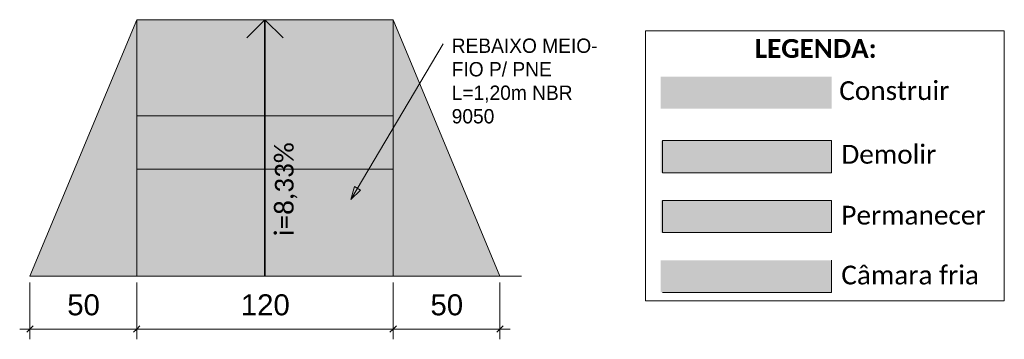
# Model space of a CAD drawing. Header units: metres. Extents: x -33 to 1508, y -379 to 284.
# Tile 170 of 186: x 27.06 to 31.67, y 1.8 to 3.3. Entities that reach past the tile are written whole.
import ezdxf

# ---------------------------------------------------------------- set-up
doc = ezdxf.new("R2010")
doc.units = ezdxf.units.M
doc.linetypes.add('Projeção', pattern=[0.003969, 0.002381, -0.001587])
for name, color, linetype, lineweight in [('A-ANNO-DIMS', 211, 'Continuous', 9), ('A-ANNO-DIMS-20', 211, 'Continuous', 9), ('A-DETL', 90, 'Continuous', 18), ('A-DETL-GENF', 92, 'Continuous', 18), ('A-DETL-THIN', 151, 'Continuous', 18), ('A-FLOR-OVHD', 1, 'Projeção', 18), ('G-ANNO-TEXT', 231, 'Continuous', 9)]:
    doc.layers.add(name, color=color, linetype=linetype, lineweight=lineweight)
doc.styles.add('Arial_20', font='arial.ttf', dxfattribs={"height": 0.098353})
doc.styles.add('Century Gothic_5', font='GOTHIC.TTF', dxfattribs={"height": 0.067065})
doc.styles.add('Corbel', font='corbel.ttf', dxfattribs={"height": 0.087821})
doc.dimstyles.new('Ponto_preenchidol_-_2_5mm_Arial_transparente_2', dxfattribs={"dimscale": 0.3048, "dimtxt": 0.1, "dimasz": 0.098425, "dimexe": 0.15748, "dimexo": 0.098425, "dimgap": 0.114829, "dimtad": 1, "dimdec": 0, "dimlfac": 100, "dimzin": 0, "dimdsep": 46, "dimtxsty": 'Arial_20', "dimblk1": 'OBLIQUE', "dimblk2": 'OBLIQUE', "dimsah": 1, "dimcen": 0.09, "dimdle": 0.15748, "dimazin": 0, "dimtfac": 1, "dimtdec": 4, "dimtix": 1, "dimtmove": 0, "dimatfit": 3, "dimfxl": 1, "dimtvp": 1, "dimtfill": 1, "dimtolj": 1, "dimtzin": 0, "dimarcsym": 2})

# ---------------------------------------------------------------- blocks, each defined once
blk = doc.blocks.new('DIMBLOCK263-DETALHE REBAIXO DO MEIO-FIO')
at = {"layer": 'A-ANNO-DIMS-20', "transparency": 16777216}
for p, q in [((28.8083, 2.0655), (28.8083, 1.7997)), ((28.8083, 1.8477), (28.8083, 2.0655)), ((29.3083, 2.0655), (29.3083, 1.7997)), ((29.3083, 1.8477), (29.3083, 2.0655)), ((29.3563, 1.8477), (28.8083, 1.8477))]:
    blk.add_line(p, q, dxfattribs=at)
at = {"layer": 'A-ANNO-DIMS-20', "lineweight": 35, "transparency": 16777216}
for p, q in [((28.8083, 1.8477), (28.7933, 1.8327)), ((28.8083, 1.8477), (28.8233, 1.8627)), ((29.3083, 1.8477), (29.2933, 1.8327)), ((29.3083, 1.8477), (29.3233, 1.8627))]:
    blk.add_line(p, q, dxfattribs=at)
at = {"layer": 'A-ANNO-DIMS-20', "color": 0, "transparency": 16777216, "insert": (28.9829, 2.0103), "char_height": 0.09835, "width": 0.180923, "attachment_point": 1, "line_spacing_factor": 0.938532, "style": 'Arial_20', "bg_fill": 3, "box_fill_scale": 1.25, "bg_fill_color": 0, "bg_fill_transparency": 0}
blk.add_mtext('50', dxfattribs=at)
blk = doc.blocks.new('_Oblique')
at = {"color": 0, "linetype": 'ByBlock', "lineweight": -2}
blk.add_line((-0.5, -0.5), (0.5, 0.5), dxfattribs=at)
blk = doc.blocks.new('DIMBLOCK264-DETALHE REBAIXO DO MEIO-FIO')
at = {"layer": 'A-ANNO-DIMS-20', "transparency": 16777216}
for p, q in [((27.6083, 2.0655), (27.6083, 1.7997)), ((27.6083, 1.8477), (27.6083, 2.0655)), ((28.8083, 2.0655), (28.8083, 1.7997)), ((28.8083, 1.8477), (28.8083, 2.0655)), ((28.8083, 1.8477), (27.6083, 1.8477))]:
    blk.add_line(p, q, dxfattribs=at)
at = {"layer": 'A-ANNO-DIMS-20', "lineweight": 35, "transparency": 16777216}
for p, q in [((27.6083, 1.8477), (27.5933, 1.8327)), ((27.6083, 1.8477), (27.6233, 1.8627)), ((28.8083, 1.8477), (28.7933, 1.8327)), ((28.8083, 1.8477), (28.8233, 1.8627))]:
    blk.add_line(p, q, dxfattribs=at)
at = {"layer": 'A-ANNO-DIMS-20', "color": 0, "transparency": 16777216, "insert": (28.0952, 2.0103), "char_height": 0.09835, "width": 0.271385, "attachment_point": 1, "line_spacing_factor": 0.938532, "style": 'Arial_20', "bg_fill": 3, "box_fill_scale": 1.25, "bg_fill_color": 0, "bg_fill_transparency": 0}
blk.add_mtext('120', dxfattribs=at)
blk = doc.blocks.new('DIMBLOCK265-DETALHE REBAIXO DO MEIO-FIO')
at = {"layer": 'A-ANNO-DIMS-20', "transparency": 16777216}
for p, q in [((27.1083, 2.0655), (27.1083, 1.7997)), ((27.1083, 1.8477), (27.1083, 2.0655)), ((27.6083, 2.0655), (27.6083, 1.7997)), ((27.6083, 1.8477), (27.6083, 2.0655)), ((27.6083, 1.8477), (27.0603, 1.8477))]:
    blk.add_line(p, q, dxfattribs=at)
at = {"layer": 'A-ANNO-DIMS-20', "lineweight": 35, "transparency": 16777216}
for p, q in [((27.1083, 1.8477), (27.0933, 1.8327)), ((27.1083, 1.8477), (27.1233, 1.8627)), ((27.6083, 1.8477), (27.5933, 1.8327)), ((27.6083, 1.8477), (27.6233, 1.8627))]:
    blk.add_line(p, q, dxfattribs=at)
at = {"layer": 'A-ANNO-DIMS-20', "color": 0, "transparency": 16777216, "insert": (27.2829, 2.0103), "char_height": 0.09835, "width": 0.180923, "attachment_point": 1, "line_spacing_factor": 0.938532, "style": 'Arial_20', "bg_fill": 3, "box_fill_scale": 1.25, "bg_fill_color": 0, "bg_fill_transparency": 0}
blk.add_mtext('50', dxfattribs=at)

msp = doc.modelspace()

# ---------------------------------------------------------------- hatches: boundary and pattern name
at = {"layer": 'A-DETL-GENF'}
h = msp.add_hatch(color=7, dxfattribs=at)
h.paths.add_polyline_path([(27.6083, 2.0955), (29.3083, 2.0955), (28.8083, 3.2955), (27.6083, 3.2955), (27.1083, 2.0955)], flags=0)
h.paths.add_polyline_path([(27.6083, 2.5955), (27.6083, 2.8455), (28.8083, 2.8455), (28.8083, 2.5955)], flags=0)
for color, points in [(1, [(30.8605, 2.8794), (30.8605, 3.0294), (30.0605, 3.0294), (30.0605, 2.8794)]), (2, [(30.8605, 2.5794), (30.8605, 2.7294), (30.0605, 2.7294), (30.0605, 2.5794)]), (7, [(30.8605, 2.2994), (30.8605, 2.4494), (30.0605, 2.4494), (30.0605, 2.2994)]), (150, [(30.8605, 2.0194), (30.8605, 2.1694), (30.0605, 2.1694), (30.0605, 2.0194)])]:
    msp.add_hatch(color=color, dxfattribs=at).paths.add_polyline_path(points, flags=0)
h = msp.add_hatch(dxfattribs=at)
h.set_pattern_fill('FP_13', color=2, style=0, pattern_type=2)
h.set_pattern_definition([(0, (24.559, 0.007), (0, 0.014), [0.001, -0.027]), (9.462, (24.558, 0.007), (0.027454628, -0.0004933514), [0.001, -0.167]), (350.538, (24.558, -0.007), (0.027454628, 0.0004933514), [0.001, -0.167]), (18.435, (24.556, 0.006), (0.027511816, -0.000316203), [0.001, -0.086]), (341.565, (24.556, -0.006), (0.027511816, 0.000316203), [0.001, -0.086]), (30.964, (24.555, 0.006), (0.055736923, 0.027611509), [0.001, -0.16]), (329.036, (24.555, -0.006), (0.055736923, -0.027611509), [0.001, -0.16]), (45, (24.554, 0.004), (3e-18, 0.02828427), [0.002, -0.037]), (315, (24.554, -0.004), (0.02828427, 3e-18), [0.002, -0.037]), (59.036, (24.553, 0.003), (0.027611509, 0.055736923), [0.001, -0.16]), (300.964, (24.553, -0.003), (0.027611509, -0.055736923), [0.001, -0.16]), (71.565, (24.553, 0.002), (-0.000316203, 0.027511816), [0.001, -0.086]), (288.435, (24.553, -0.002), (-0.000316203, -0.027511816), [0.001, -0.086]), (80.538, (24.553, 0), (-0.0004933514, 0.027454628), [0.001, -0.167]), (279.462, (24.553, 0), (-0.0004933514, -0.027454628), [0.001, -0.167]), (90, (24.553, 0), (-0.014, 9e-19), [0.001, -0.027]), (170.538, (24.561, 0.007), (-0.027454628, -0.0004933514), [0.001, -0.167]), (189.462, (24.561, -0.007), (-0.027454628, 0.0004933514), [0.001, -0.167]), (161.565, (24.562, 0.006), (-0.027511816, -0.000316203), [0.001, -0.086]), (198.435, (24.562, -0.006), (-0.027511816, 0.000316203), [0.001, -0.086]), (149.036, (24.564, 0.006), (-0.055736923, 0.027611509), [0.001, -0.16]), (210.964, (24.564, -0.006), (-0.055736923, -0.027611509), [0.001, -0.16]), (135, (24.565, 0.004), (-0.02828427, 3e-18), [0.002, -0.037]), (225, (24.565, -0.004), (3e-18, -0.02828427), [0.002, -0.037]), (120.984, (24.566, 0.003), (-0.027630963, 0.055727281), [0.001, -0.16]), (239.036, (24.566, -0.003), (-0.027611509, -0.055736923), [0.001, -0.16]), (108.435, (24.566, 0.002), (0.000316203, 0.027511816), [0.001, -0.086]), (251.565, (24.566, -0.002), (0.000316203, -0.027511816), [0.001, -0.086]), (99.462, (24.566, 0), (0.0004933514, 0.027454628), [0.001, -0.167]), (260.538, (24.566, 0), (0.0004933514, -0.027454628), [0.001, -0.167])])
h.paths.add_polyline_path([(28.8083, 2.5955), (28.8083, 2.8455), (27.6083, 2.8455), (27.6083, 2.5955)], flags=0)
at = {"layer": 'G-ANNO-TEXT'}
msp.add_hatch(color=50, dxfattribs=at).paths.add_polyline_path([(28.6108, 2.4545), (28.6552, 2.498), (28.6275, 2.5144)], flags=0)

# ---------------------------------------------------------------- linework, layer by layer
at = {"layer": 'A-DETL', "lineweight": 35}
for p, q in [((28.2083, 3.2955), (28.1234, 3.2107)), ((28.2083, 2.0955), (28.2083, 3.2955)), ((28.2083, 3.2955), (28.2931, 3.2107))]:
    msp.add_line(p, q, dxfattribs=at)
at = {"layer": 'A-DETL'}
for p, q in [((29.9887, 3.2432), (31.6687, 3.2432)), ((29.9887, 1.9794), (29.9887, 3.2432)), ((31.6687, 3.2432), (31.6687, 1.9794)), ((30.0687, 2.5794), (30.0687, 2.7294)), ((30.0687, 2.7294), (30.8605, 2.7294)), ((30.8605, 2.7294), (30.8605, 2.5794)), ((30.8605, 2.5794), (30.0687, 2.5794)), ((30.0687, 2.2994), (30.0687, 2.4494)), ((30.0687, 2.4494), (30.8605, 2.4494)), ((30.8605, 2.4494), (30.8605, 2.2994)), ((30.8605, 2.2994), (30.0687, 2.2994)), ((30.8605, 2.1694), (30.8605, 2.0194)), ((30.8605, 2.0194), (30.0687, 2.0194)), ((31.6687, 1.9794), (29.9887, 1.9794))]:
    msp.add_line(p, q, dxfattribs=at)
at = {"layer": 'A-DETL-THIN'}
for p, q in [((27.6083, 3.2955), (27.1083, 2.0955)), ((28.8083, 3.2955), (27.6083, 3.2955)), ((27.6083, 3.2955), (27.6083, 2.0955)), ((29.3083, 2.0955), (28.8083, 3.2955)), ((28.8083, 3.2955), (28.8083, 2.0955)), ((28.8083, 2.8455), (27.6083, 2.8455)), ((27.6083, 2.8455), (27.6083, 2.5955)), ((28.8083, 2.5955), (28.8083, 2.8455)), ((27.6083, 2.5955), (28.8083, 2.5955)), ((27.1083, 2.0955), (29.3083, 2.0955))]:
    msp.add_line(p, q, dxfattribs=at)
at = {"layer": 'A-FLOR-OVHD'}
msp.add_line((29.3083, 2.0955), (29.4701, 2.0955), dxfattribs=at)
at = {"layer": 'G-ANNO-TEXT', "color": 50}
for p, q in [((28.6108, 2.4545), (29.0417, 3.1824)), ((28.6275, 2.5144), (28.6108, 2.4545)), ((28.6108, 2.4545), (28.6552, 2.498)), ((28.6552, 2.498), (28.6275, 2.5144))]:
    msp.add_line(p, q, dxfattribs=at)

# ---------------------------------------------------------------- texts
at = {"layer": 'G-ANNO-TEXT', "color": 7, "attachment_point": 1}
for s, insert, char_height, width, line_spacing_factor, style in [('REBAIXO MEIO-\\PFIO P/ PNE\\PL=1,20m NBR\\P9050', (29.0823, 3.2073), 0.067065, 0.8114, 0.984117, 'Century Gothic_5'), ('\\fCorbel|b1|i0|c0|p34|;LEGENDA:\\fCorbel|b0|i0|c0|p34|;\\P', (30.5014, 3.2048), 0.087821, 0.756, 1.120019, 'Corbel'), ('Construir', (30.8963, 3.0075), 0.08782, 0.6144, 1.120019, 'Corbel'), ('Demolir', (30.9059, 2.7094), 0.08782, 0.5352, 1.120019, 'Corbel'), ('Permanecer', (30.9059, 2.4244), 0.08782, 0.8088, 1.120019, 'Corbel'), ('Câmara fria', (30.9059, 2.1444), 0.087821, 0.774, 1.120019, 'Corbel')]:
    msp.add_mtext(s, dxfattribs=dict(at, insert=insert, char_height=char_height, width=width, line_spacing_factor=line_spacing_factor, style=style))
at = {"layer": 'G-ANNO-TEXT', "color": 7, "insert": (28.2545, 2.2823), "char_height": 0.08782, "width": 0.5208, "attachment_point": 1, "rotation": 90, "line_spacing_factor": 1.120019, "style": 'Corbel'}
msp.add_mtext('i=8,33%', dxfattribs=at)

# ---------------------------------------------------------------- next in the draw order: dimensions: what is measured, and where the dimension line sits
at = {"layer": 'A-ANNO-DIMS'}
dim = msp.add_linear_dim(base=(28.8083, 1.8477), p1=(29.3083, 2.0955), p2=(28.8083, 2.0955), angle=0, dimstyle='Ponto_preenchidol_-_2_5mm_Arial_transparente_2', override={"dimpost": '<>', "dimfxl": 0.5}, dxfattribs=at)
dim.commit()
dim.dimension.update_dxf_attribs({"geometry": 'DIMBLOCK263-DETALHE REBAIXO DO MEIO-FIO', "text_midpoint": (29.0583, 1.9329)})

# ---------------------------------------------------------------- next in the draw order: dimensions: what is measured, and where the dimension line sits
dim = msp.add_linear_dim(base=(27.6083, 1.8477), p1=(28.8083, 2.0955), p2=(27.6083, 2.0955), angle=0, dimstyle='Ponto_preenchidol_-_2_5mm_Arial_transparente_2', override={"dimpost": '<>', "dimfxl": 1.2}, dxfattribs=at)
dim.commit()
dim.dimension.update_dxf_attribs({"geometry": 'DIMBLOCK264-DETALHE REBAIXO DO MEIO-FIO', "text_midpoint": (28.2083, 1.9329)})

# ---------------------------------------------------------------- next in the draw order: dimensions: what is measured, and where the dimension line sits
dim = msp.add_linear_dim(base=(27.1083, 1.8477), p1=(27.6083, 2.0955), p2=(27.1083, 2.0955), angle=0, dimstyle='Ponto_preenchidol_-_2_5mm_Arial_transparente_2', override={"dimpost": '<>', "dimfxl": 0.5}, dxfattribs=at)
dim.commit()
dim.dimension.update_dxf_attribs({"geometry": 'DIMBLOCK265-DETALHE REBAIXO DO MEIO-FIO', "text_midpoint": (27.3583, 1.9329)})

doc.saveas('drawing.dxf')
